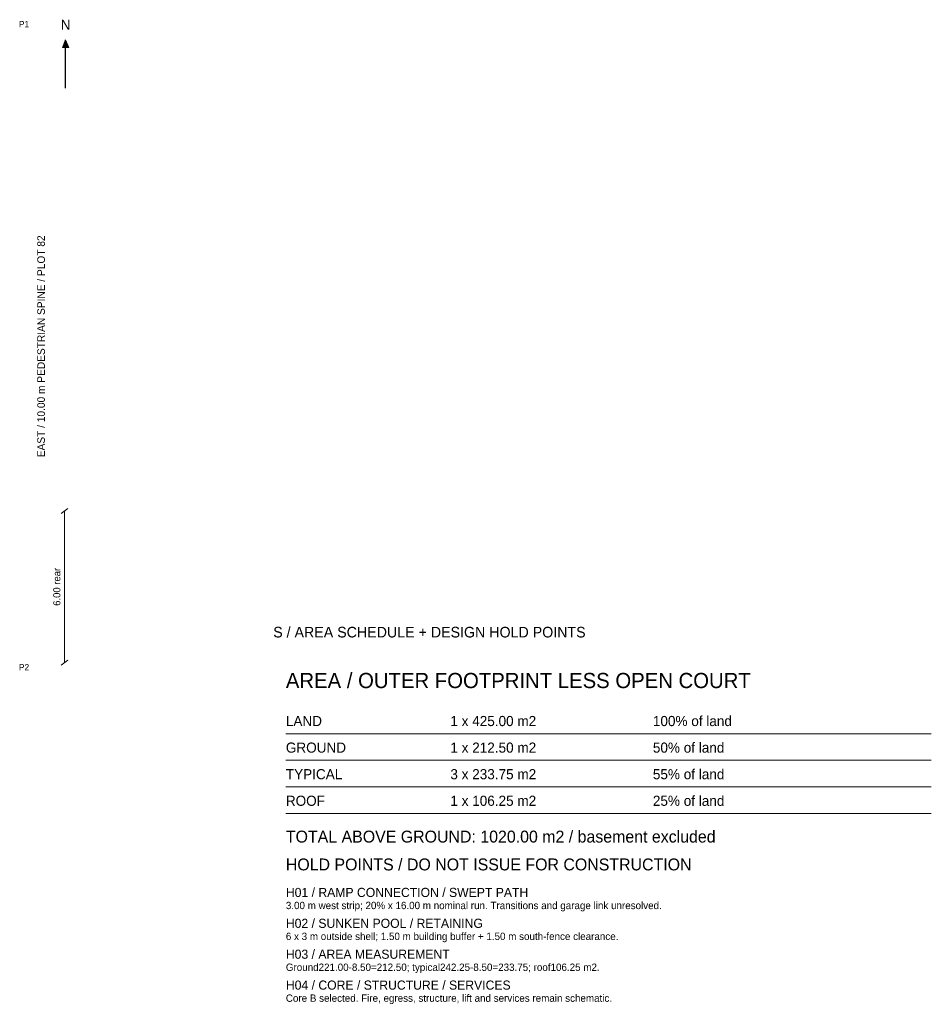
# Model space of a CAD drawing. Header units: millimetres. Extents: x 58 to 262000, y -13489 to 29155.
# Tile 5 of 5: x 225984 to 262000, y -13489 to 25400. Entities that reach past the tile are written whole.
import ezdxf
from ezdxf.enums import TextEntityAlignment as Align

# ---------------------------------------------------------------- set-up
doc = ezdxf.new("R2010")
doc.units = ezdxf.units.MM
doc.layers.add('DIMENSIONS', color=8, linetype='Continuous')
doc.layers.add('TEXT', color=7, linetype='Continuous')

msp = doc.modelspace()

# ---------------------------------------------------------------- hatches: boundary and pattern name
at = {"layer": 'DIMENSIONS', "true_color": 0x253b3d}
msp.add_hatch(color=7, dxfattribs=at).paths.add_polyline_path([(227800, 24600), (227925, 24305), (227675, 24305)])

# ---------------------------------------------------------------- linework, layer by layer
at = {"layer": 'DIMENSIONS', "lineweight": 25, "true_color": 0x253b3d}
msp.add_line((227800, 22700), (227800, 24600), dxfattribs=at)
at = {"layer": 'DIMENSIONS', "lineweight": 20, "true_color": 0x657473}
for p, q in [((227620, 5900), (227880, 6100)), ((227620, -100), (227880, 100))]:
    msp.add_line(p, q, dxfattribs=at)
at = {"layer": 'DIMENSIONS', "lineweight": 13, "true_color": 0x657473}
msp.add_line((227750, 6000), (227750, 0), dxfattribs=at)
at = {"layer": 'DIMENSIONS', "lineweight": 18, "true_color": 0x657473}
for p, q in [((236500, -2800), (262000, -2800)), ((236500, -3850), (262000, -3850)), ((236500, -4900), (262000, -4900)), ((236500, -5950), (262000, -5950))]:
    msp.add_line(p, q, dxfattribs=at)
at = {"layer": 'DIMENSIONS', "lineweight": 13, "true_color": 0x253b3d}
msp.add_lwpolyline([(227800, 24600), (227925, 24305), (227675, 24305)], close=True, dxfattribs=at)

# ---------------------------------------------------------------- texts
at = {"layer": 'TEXT', "lineweight": 25, "true_color": 0x253b3d}
for s, height, p in [('P1', 250, (225950, 25100)), ('P2', 250, (225950, -300)), ('AREA / OUTER FOOTPRINT LESS OPEN COURT', 600, (236500, -1000)), ('LAND', 400, (236500, -2500)), ('1 x 425.00 m2', 400, (243000, -2500)), ('100% of land', 400, (251000, -2500)), ('50% of land', 400, (251000, -3550)), ('GROUND', 400, (236500, -3550)), ('1 x 212.50 m2', 400, (243000, -3550)), ('TYPICAL', 400, (236500, -4600)), ('3 x 233.75 m2', 400, (243000, -4600)), ('55% of land', 400, (251000, -4600)), ('ROOF', 400, (236500, -5650)), ('1 x 106.25 m2', 400, (243000, -5650)), ('25% of land', 400, (251000, -5650)), ('TOTAL ABOVE GROUND: 1020.00 m2 / basement excluded', 470, (236500, -7100))]:
    msp.add_text(s, height=height, dxfattribs=at).set_placement(p)
msp.add_text('N', height=400, dxfattribs=at).set_placement((227800, 25000), align=Align.CENTER)
at = {"layer": 'TEXT', "lineweight": 25, "true_color": 0x657473}
for s, height, p in [('EAST / 10.00 m PEDESTRIAN SPINE / PLOT 82', 300, (226980, 12500)), ('6.00 rear', 280, (227590, 3000))]:
    msp.add_text(s, height=height, rotation=90, dxfattribs=at).set_placement(p, align=Align.CENTER)
at = {"layer": 'TEXT'}
msp.add_text('S / AREA SCHEDULE + DESIGN HOLD POINTS', height=420, dxfattribs=at).set_placement((236000, 1000))
at = {"layer": 'TEXT', "lineweight": 25, "true_color": 0xa96519}
msp.add_text('HOLD POINTS / DO NOT ISSUE FOR CONSTRUCTION', height=470, dxfattribs=at).set_placement((236500, -8200))
at = {"layer": 'TEXT', "lineweight": 25, "true_color": 0xa84332}
for s, p in [('H01 / RAMP CONNECTION / SWEPT PATH', (236500, -9250)), ('H02 / SUNKEN POOL / RETAINING', (236500, -10470)), ('H03 / AREA MEASUREMENT', (236500, -11690)), ('H04 / CORE / STRUCTURE / SERVICES', (236500, -12910))]:
    msp.add_text(s, height=360, dxfattribs=at).set_placement(p)
at = {"layer": 'TEXT', "lineweight": 25, "true_color": 0x657473}
for s, p in [('3.00 m west strip; 20% x 16.00 m nominal run. Transitions and garage link unresolved.', (236500, -9730)), ('6 x 3 m outside shell; 1.50 m building buffer + 1.50 m south-fence clearance.', (236500, -10950)), ('Ground221.00-8.50=212.50; typical242.25-8.50=233.75; roof106.25 m2.', (236500, -12170)), ('Core B selected. Fire, egress, structure, lift and services remain schematic.', (236500, -13390))]:
    msp.add_text(s, height=290, dxfattribs=at).set_placement(p)

doc.saveas('drawing.dxf')
